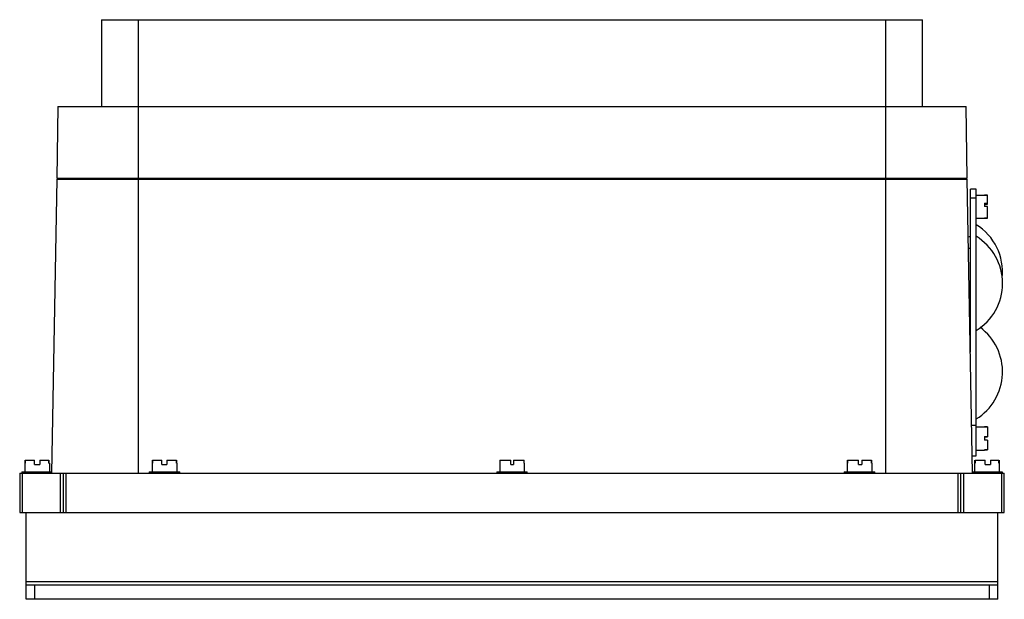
# Model space of a CAD drawing. Header units: millimetres. Extents: x 50 to 390, y 203 to 403.
import ezdxf

# ---------------------------------------------------------------- set-up
doc = ezdxf.new("R2010")
doc.units = ezdxf.units.MM
doc.header["$LTSCALE"] = 39.449108
doc.layers.get('0').update_dxf_attribs({"linetype": 'CONTINUOUS'})

msp = doc.modelspace()

# ---------------------------------------------------------------- linework, layer by layer
at = {"color": 7, "linetype": 'Continuous'}
for p, q in [((78.1, 403.33), (78.1, 373.33)), ((78.1, 403.33), (361.66, 403.33)), ((90.88, 373.33), (90.88, 403.33)), ((348.88, 403.33), (348.88, 373.33)), ((361.66, 373.33), (361.66, 403.33)), ((63.1, 373.33), (62.67, 348.63)), ((63.1, 373.33), (376.66, 373.33)), ((90.88, 246.83), (90.88, 373.33)), ((348.88, 373.33), (348.88, 246.83)), ((377.09, 348.63), (376.66, 373.33)), ((62.65, 348.33), (60.88, 246.83)), ((62.65, 348.33), (377.11, 348.33)), ((62.67, 348.63), (377.09, 348.63)), ((65.66, 348.63), (65.65, 348.33)), ((374.11, 348.33), (374.1, 348.63)), ((378.88, 246.83), (377.11, 348.33)), ((380.15, 344.83), (378.15, 344.83)), ((378.15, 288.66), (378.15, 344.83)), ((380.15, 252.83), (380.15, 344.83)), ((378.15, 341.83), (380.15, 341.83)), ((380.15, 342.83), (383.05, 342.83)), ((383.05, 342.83), (383.05, 342.77)), ((383.05, 342.8), (384.05, 342.8)), ((384.05, 342.77), (383.05, 342.77)), ((383.05, 340.06), (384.05, 340.06)), ((383.05, 340.06), (383.05, 338.86)), ((384.05, 339.64), (384.05, 342.8)), ((383.05, 339.64), (384.05, 339.64)), ((384.05, 338.86), (383.05, 338.86)), ((384.05, 334.87), (384.05, 338.86)), ((380.15, 334.83), (383.05, 334.83)), ((383.05, 334.89), (384.05, 334.89)), ((383.05, 334.89), (383.05, 334.83)), ((384.05, 334.87), (383.05, 334.87)), ((377.46, 328.37), (378.15, 328.62)), ((377.53, 324.4), (378.15, 324.62)), ((377.95, 300.12), (378.15, 300.04)), ((378.06, 294.09), (378.15, 294.12)), ((380.15, 263.33), (378.59, 263.33)), ((380.15, 262.83), (383.05, 262.83)), ((383.05, 262.83), (383.05, 262.79)), ((383.05, 262.8), (384.05, 262.8)), ((384.05, 262.79), (383.05, 262.79)), ((384.05, 262.79), (384.05, 259.43)), ((383.05, 259.56), (384.05, 259.56)), ((383.05, 259.56), (383.05, 258.23)), ((383.05, 259.43), (384.05, 259.43)), ((384.05, 258.23), (383.05, 258.23)), ((384.05, 258.23), (384.05, 254.87)), ((378.78, 252.83), (380.15, 252.83)), ((380.15, 254.83), (383.05, 254.83)), ((384.05, 254.87), (383.05, 254.87)), ((383.05, 254.87), (384.05, 254.87)), ((383.05, 254.87), (383.05, 254.83)), ((51.63, 250.33), (51.63, 247.33)), ((51.63, 250.33), (51.76, 250.33)), ((51.76, 251.33), (51.76, 250.33)), ((51.76, 251.33), (55.05, 251.33)), ((51.78, 250.33), (51.78, 251.33)), ((55.05, 249.83), (55.05, 251.33)), ((55.05, 249.83), (56.8, 249.83)), ((56.8, 251.33), (56.8, 249.83)), ((56.8, 251.33), (60, 251.33)), ((59.98, 251.33), (59.98, 250.33)), ((60, 250.33), (60, 251.33)), ((60, 250.33), (60.13, 250.33)), ((60.13, 250.33), (60.13, 247.33)), ((95.63, 250.33), (95.63, 247.33)), ((95.63, 250.33), (95.71, 250.33)), ((95.71, 251.33), (95.71, 250.33)), ((95.71, 251.33), (98.92, 251.33)), ((95.76, 250.33), (95.76, 251.33)), ((98.92, 249.83), (98.92, 251.33)), ((98.92, 249.83), (100.67, 249.83)), ((100.67, 251.33), (100.67, 249.83)), ((100.67, 251.33), (104.05, 251.33)), ((104, 251.33), (104, 250.33)), ((104.05, 250.33), (104.05, 251.33)), ((104.05, 250.33), (104.13, 250.33)), ((104.13, 250.33), (104.13, 247.33)), ((215.63, 250.33), (215.71, 250.33)), ((215.63, 250.33), (215.63, 247.33)), ((215.71, 251.33), (219.5, 251.33)), ((215.71, 251.33), (215.71, 250.33)), ((215.78, 250.33), (215.78, 251.33)), ((219.5, 249.83), (219.5, 251.33)), ((219.5, 249.83), (220.39, 249.83)), ((220.39, 251.33), (224.05, 251.33)), ((220.39, 251.33), (220.39, 249.83)), ((223.98, 251.33), (223.98, 250.33)), ((224.05, 250.33), (224.05, 251.33)), ((224.05, 250.33), (224.13, 250.33)), ((224.13, 250.33), (224.13, 247.33)), ((335.63, 250.33), (335.71, 250.33)), ((335.63, 250.33), (335.63, 247.33)), ((335.71, 251.33), (339.54, 251.33)), ((335.71, 251.33), (335.71, 250.33)), ((335.76, 250.33), (335.76, 251.33)), ((339.54, 249.83), (339.54, 251.33)), ((339.54, 249.83), (340.68, 249.83)), ((340.68, 251.33), (344.05, 251.33)), ((340.68, 251.33), (340.68, 249.83)), ((344, 251.33), (344, 250.33)), ((344.05, 250.33), (344.05, 251.33)), ((344.05, 250.33), (344.13, 250.33)), ((344.13, 250.33), (344.13, 247.33)), ((379.63, 250.33), (379.76, 250.33)), ((379.63, 250.33), (379.63, 247.33)), ((379.71, 250.33), (379.71, 251.33)), ((379.76, 251.33), (383.31, 251.33)), ((379.76, 251.33), (379.76, 250.33)), ((383.31, 249.83), (383.31, 251.33)), ((383.31, 249.83), (385.06, 249.83)), ((385.06, 251.33), (388, 251.33)), ((385.06, 251.33), (385.06, 249.83)), ((388, 250.33), (388, 251.33)), ((388, 250.33), (388.13, 250.33)), ((388.05, 251.33), (388.05, 250.33)), ((388.13, 250.33), (388.13, 247.33)), ((49.88, 246.83), (49.88, 233.33)), ((49.88, 246.83), (389.88, 246.83)), ((50.63, 247.33), (50.63, 246.83)), ((50.63, 247.33), (60.88, 247.33)), ((50.88, 233.33), (50.88, 246.83)), ((55.88, 246.83), (55.88, 247.33)), ((60.88, 246.83), (60.88, 247.33)), ((63.88, 246.83), (63.88, 233.33)), ((64.88, 246.83), (64.88, 233.33)), ((65.88, 233.33), (65.88, 246.83)), ((94.63, 247.33), (94.63, 246.83)), ((94.63, 247.33), (105.13, 247.33)), ((105.13, 246.83), (105.13, 247.33)), ((214.63, 247.33), (225.13, 247.33)), ((214.63, 247.33), (214.63, 246.83)), ((225.13, 246.83), (225.13, 247.33)), ((334.63, 247.33), (345.13, 247.33)), ((334.63, 247.33), (334.63, 246.83)), ((345.13, 246.83), (345.13, 247.33)), ((373.88, 246.83), (373.88, 233.33)), ((374.88, 233.33), (374.88, 246.83)), ((375.88, 233.33), (375.88, 246.83)), ((378.87, 247.33), (389.13, 247.33)), ((383.88, 247.33), (383.88, 246.83)), ((388.88, 246.83), (388.88, 233.33)), ((389.13, 247.33), (389.13, 246.83)), ((389.88, 233.33), (389.88, 246.83)), ((49.88, 233.33), (389.88, 233.33)), ((52.08, 203.33), (52.08, 233.33)), ((387.68, 203.33), (387.68, 233.33)), ((387.68, 209.33), (52.08, 209.33)), ((52.08, 208.33), (387.68, 208.33)), ((55.08, 203.33), (55.08, 208.33)), ((384.68, 208.33), (384.68, 203.33)), ((387.68, 203.33), (52.08, 203.33))]:
    msp.add_line(p, q, dxfattribs=at)
for centre, start, end in [((370.19, 316.33), 353.9269, 58.5244), ((370.19, 312.33), 301.4756, 58.5244), ((370.19, 281.83), 301.4756, 53.627)]:
    msp.add_arc(centre, 19.08, start, end, dxfattribs=at)

doc.saveas('drawing.dxf')
